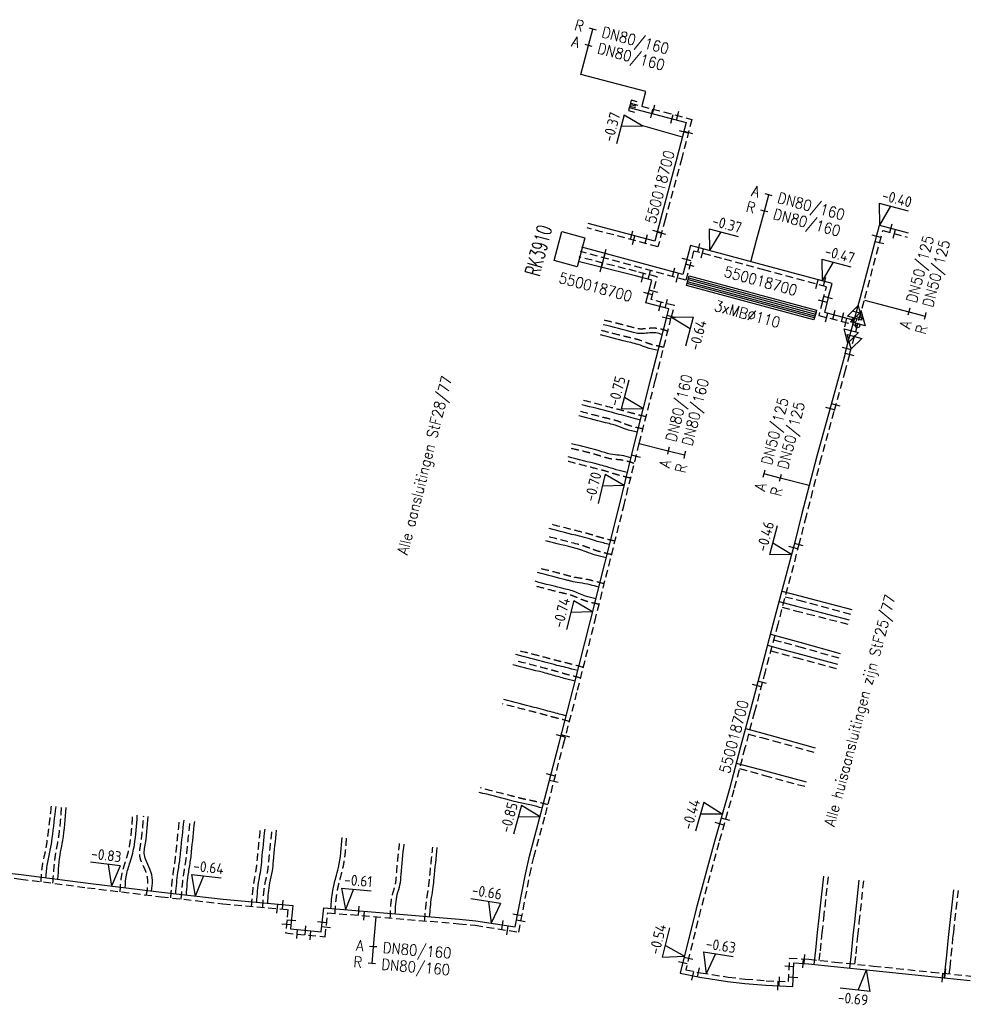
# Model space of a CAD drawing. Header units: millimetres. Extents: x 0 to 118212815, y 0 to 488348790.
# Tile 130 of 143: x 117654802 to 117733506, y 487561744 to 487643777. Entities that reach past the tile are written whole.
import ezdxf
from ezdxf.enums import TextEntityAlignment as Align

# ---------------------------------------------------------------- set-up
doc = ezdxf.new("R2010")
doc.units = ezdxf.units.MM
doc.header["$LTSCALE"] = 200
doc.linetypes.add('HIDDEN2', pattern=[4.7625, 3.175, -1.5875])
for name, color, linetype in [('WW-C-KAST', 7, 'Continuous'), ('WW-C-mof', 7, 'Continuous'), ('WW-C-tstuk', 7, 'Continuous'), ('WW-C-VERLOOP', 7, 'Continuous'), ('WW-I-diam', 7, 'Continuous'), ('WW-I-info', 7, 'Continuous'), ('WW-I-mantelbuis', 7, 'Continuous'), ('WW-I-NAP', 7, 'Continuous'), ('WW-L-aanvoer', 3, 'Continuous'), ('WW-L-mantelbuis', 3, 'Continuous'), ('WW-L-retour', 3, 'HIDDEN2')]:
    doc.layers.add(name, color=color, linetype=linetype)
doc.styles.add('DIN17', font='ROMANS.SHX', dxfattribs={"width": 0.9})
doc.styles.add('ISOCP', font='ISOCP.SHX')

# ---------------------------------------------------------------- blocks, each defined once
blk = doc.blocks.new('LR-smof')
at = {"color": 0, "linetype": 'ByBlock', "lineweight": -2}
blk.add_lwpolyline([(1, 0.5), (0, 0.5), (0, -0.5), (1, -0.5)], dxfattribs=at)
blk = doc.blocks.new('LR-DIAB2')
at = {"color": 0, "linetype": 'Continuous', "lineweight": -3}
blk.add_line((0, 5), (0, 7.8), dxfattribs=at)
at = {"color": 0, "lineweight": -3}
blk.add_line((0, 0), (0, 5), dxfattribs=at)
for points in [[(0.61, 7.8), (0, 7.8), (-0.61, 7.8)], [(0.61, 5), (0, 5), (-0.61, 5)]]:
    blk.add_lwpolyline(points, dxfattribs=at)
at = {"color": 1, "lineweight": -3, "style": 'DIN17', "width": 0.9}
for tag, p in [('*1', (-1.61, 7.8)), ('*2', (-1.61, 5.02))]:
    blk.add_attdef(tag, text='', height=1.8, dxfattribs=at).set_placement(p, align=Align.MIDDLE_RIGHT)
for tag, p in [('*11', (1.61, 7.8)), ('*12', (1.61, 5))]:
    blk.add_attdef(tag, text='', height=1.8, dxfattribs=at).set_placement(p, align=Align.MIDDLE_LEFT)
blk = doc.blocks.new('LR-mof')
at = {"color": 0, "linetype": 'ByBlock', "lineweight": -2}
blk.add_line((0, -0.75), (0, 0.75), dxfattribs=at)
blk = doc.blocks.new('nap1')
at = {"color": 0, "linetype": 'Continuous', "lineweight": -3}
for p, q in [((-1, 3.5), (0, 0)), ((-1, 3.5), (4, 3.5)), ((1, 3.5), (0, 0))]:
    blk.add_line(p, q, dxfattribs=at)
at = {"color": 0, "linetype": 'Continuous', "lineweight": -3, "style": 'ISOCP'}
for tag, p in [('*1', (1.7, 5)), ('*2', (4, 1.5))]:
    blk.add_attdef(tag, text='', height=1.8, dxfattribs=at).set_placement(p, align=Align.MIDDLE)
blk = doc.blocks.new('nap2')
at = {"color": 0, "linetype": 'Continuous', "lineweight": -3}
for p, q in [((1, 3.5), (-4, 3.5)), ((-1, 3.5), (0, 0)), ((1, 3.5), (0, 0))]:
    blk.add_line(p, q, dxfattribs=at)
at = {"color": 0, "linetype": 'Continuous', "lineweight": -3, "style": 'ISOCP'}
for tag, p in [('*1', (-1.5, 5)), ('*2', (-4, 1.5))]:
    blk.add_attdef(tag, text='', height=1.8, dxfattribs=at).set_placement(p, align=Align.MIDDLE)
blk = doc.blocks.new('LR-VERL')
at = {"color": 0, "linetype": 'ByBlock', "lineweight": -2}
blk.add_lwpolyline([(1.08, 0), (-1.08, -1.25), (-1.08, 1.25)], close=True, dxfattribs=at)
blk = doc.blocks.new('LR-DIAO2')
at = {"color": 0, "lineweight": -3}
blk.add_line((0, 0), (0, -5), dxfattribs=at)
at = {"color": 0, "linetype": 'Continuous', "lineweight": -3}
blk.add_line((0, -5), (0, -7.8), dxfattribs=at)
at = {"color": 0, "lineweight": -3}
for points in [[(0.61, -5), (0, -5), (-0.61, -5)], [(0.61, -7.8), (0, -7.8), (-0.61, -7.8)]]:
    blk.add_lwpolyline(points, dxfattribs=at)
at = {"color": 1, "lineweight": -3, "style": 'DIN17', "width": 0.9}
for tag, p in [('*1', (-1.61, -5)), ('*2', (-1.61, -7.78))]:
    blk.add_attdef(tag, text='', height=1.8, dxfattribs=at).set_placement(p, align=Align.MIDDLE_RIGHT)
for tag, p in [('*11', (1.61, -5)), ('*12', (1.61, -7.8))]:
    blk.add_attdef(tag, text='', height=1.8, dxfattribs=at).set_placement(p, align=Align.MIDDLE_LEFT)
blk = doc.blocks.new('LR-tsb')
blk.add_circle((0, 0), 0.375)
blk = doc.blocks.new('LR-kast')
at = {"color": 0, "linetype": 'ByBlock', "lineweight": -3}
blk.add_lwpolyline([(-2.5, 2), (2.5, 2), (2.5, -2), (-2.5, -2)], close=True, dxfattribs=at)
at = {"color": 7, "linetype": 'ByBlock', "lineweight": -3, "style": 'DIN17', "width": 0.7}
for tag, p in [('*1', (0, 5)), ('*2', (0, -5))]:
    blk.add_attdef(tag, text='', height=2.5, dxfattribs=at).set_placement(p, align=Align.MIDDLE)
at = {"color": 0, "linetype": 'ByBlock', "lineweight": -2, "style": 'DIN17', "width": 0.3, "flags": 1}
for tag, p in [('OCODE', (5, 1.25)), ('NCODE', (10, 1.25)), ('BC', (15, 1.25)), ('RK', (20, 1.25)), ('ST', (5, -1.25)), ('VCODE', (10, -1.25)), ('NIVO', (15, -1.25)), ('IMM', (20, -1.25))]:
    blk.add_attdef(tag, text='', height=1.8, dxfattribs=at).set_placement(p, align=Align.MIDDLE)
blk = doc.blocks.new('LR-hyp')
at = {"color": 7, "linetype": 'ByBlock', "lineweight": -3, "style": 'DIN17', "width": 0.9}
blk.add_attdef('*1', text='', height=1.8, dxfattribs=at).set_placement((0, 0), align=Align.MIDDLE)
at = {"color": 7, "linetype": 'ByBlock', "lineweight": -2, "style": 'DIN17', "width": 0.9, "flags": 1}
blk.add_attdef('*2', text='', height=1.8, dxfattribs=at).set_placement((0, -5), align=Align.MIDDLE)

msp = doc.modelspace()

# ---------------------------------------------------------------- linework, layer by layer
at = {"layer": 'WW-I-diam', "lineweight": -3}
for p, q in [((117706978, 487637788), (117701566, 487639215)), ((117706675, 487636639), (117706978, 487637788)), ((117715715, 487623615), (117716199, 487625420))]:
    msp.add_line(p, q, dxfattribs=at)
at = {"layer": 'WW-I-diam'}
msp.add_line((117725181, 487620421), (117726462, 487620084), dxfattribs=at)
at = {"layer": 'WW-I-info'}
msp.add_line((117710028, 487634003), (117706723, 487634931), dxfattribs=at)
at = {"layer": 'WW-L-aanvoer', "lineweight": -3}
for p, q in [((117705595, 487636452), (117710343, 487635200)), ((117710343, 487635200), (117709592, 487632348)), ((117709592, 487632348), (117708225, 487627237)), ((117708225, 487627237), (117707710, 487625326)), ((117707710, 487625326), (117702173, 487626799)), ((117710040, 487622541), (117701641, 487624826)), ((117710684, 487624968), (117710040, 487622541)), ((117713395, 487624241), (117710684, 487624968)), ((117716996, 487623269), (117713395, 487624241)), ((117706100, 487622426), (117701334, 487623639)), ((117722483, 487621797), (117716996, 487623269)), ((117707458, 487622078), (117706100, 487622426)), ((117706961, 487620192), (117707458, 487622078)), ((117722166, 487620597), (117722483, 487621797)), ((117708894, 487619682), (117706961, 487620192)), ((117708686, 487618911), (117708894, 487619682))]:
    msp.add_line(p, q, dxfattribs=at)
at = {"layer": 'WW-L-aanvoer'}
for p, q in [((117724852, 487620661), (117726437, 487626668)), ((117726437, 487626668), (117728834, 487626022)), ((117722166, 487620597), (117721853, 487619410)), ((117724631, 487619849), (117724852, 487620661)), ((117724518, 487619431), (117724631, 487619849)), ((117707401, 487613843), (117708686, 487618911)), ((117721853, 487619410), (117724334, 487618756)), ((117723951, 487617349), (117724518, 487619431)), ((117723576, 487615972), (117723951, 487617349)), ((117723576, 487615971), (117723219, 487614645)), ((117723219, 487614645), (117722277, 487611230)), ((117706050, 487608570), (117707401, 487613843)), ((117722277, 487611230), (117721217, 487607409)), ((117704765, 487603340), (117706050, 487608570)), ((117721217, 487607409), (117719953, 487602517)), ((117702348, 487593726), (117704765, 487603340)), ((117719953, 487602517), (117719384, 487600254)), ((117719384, 487600254), (117717591, 487593495)), ((117718298, 487596159), (117719802, 487595774)), ((117718071, 487595305), (117719538, 487594906)), ((117719802, 487595774), (117720750, 487595523)), ((117720750, 487595523), (117724133, 487594626)), ((117719538, 487594906), (117720519, 487594654)), ((117720519, 487594654), (117723909, 487593786)), ((117700918, 487588017), (117702348, 487593726)), ((117717591, 487593495), (117716546, 487589552)), ((117717350, 487592586), (117718582, 487592255)), ((117718582, 487592255), (117719799, 487591925)), ((117719799, 487591925), (117723168, 487590970)), ((117717107, 487591670), (117718395, 487591311)), ((117718395, 487591311), (117719553, 487591000)), ((117719553, 487591000), (117722932, 487590090)), ((117716546, 487589552), (117715658, 487586206)), ((117699742, 487583508), (117700918, 487588017)), ((117715658, 487586206), (117714860, 487583205)), ((117715263, 487584721), (117716714, 487584337)), ((117716714, 487584337), (117717715, 487584057)), ((117717715, 487584057), (117721086, 487583117)), ((117698231, 487577629), (117699742, 487583508)), ((117714860, 487583205), (117713939, 487579709)), ((117714502, 487581847), (117716951, 487581182)), ((117716951, 487581182), (117720330, 487580269)), ((117713939, 487579709), (117712685, 487575299)), ((117697267, 487574091), (117698231, 487577629)), ((117712685, 487575299), (117711163, 487569708)), ((117696935, 487572594), (117697267, 487574091)), ((117651541, 487572960), (117654935, 487572557)), ((117654935, 487572557), (117660504, 487571838)), ((117696080, 487568187), (117696935, 487572594)), ((117721420, 487568939), (117721805, 487572418)), ((117724379, 487568609), (117724754, 487572089)), ((117660504, 487571838), (117666621, 487571078)), ((117732243, 487567805), (117732636, 487571283)), ((117666621, 487571078), (117671760, 487570506)), ((117671760, 487570506), (117677553, 487569982)), ((117677553, 487569982), (117677374, 487568029)), ((117679911, 487567783), (117680133, 487569782)), ((117680133, 487569782), (117691423, 487568836)), ((117711163, 487569708), (117709836, 487564330)), ((117691423, 487568836), (117692808, 487568705)), ((117721286, 487567729), (117721420, 487568939)), ((117677374, 487568029), (117679911, 487567783)), ((117692808, 487568705), (117696080, 487568187)), ((117724259, 487567489), (117724379, 487568609)), ((117721143, 487566241), (117721286, 487567729)), ((117724108, 487565982), (117724259, 487567489)), ((117732045, 487565842), (117732185, 487567296)), ((117732185, 487567296), (117732243, 487567805)), ((117720995, 487565067), (117721143, 487566241)), ((117723969, 487564754), (117724108, 487565982)), ((117731937, 487564849), (117732045, 487565842)), ((117719212, 487563238), (117719315, 487565196)), ((117719315, 487565196), (117720522, 487565117)), ((117720522, 487565117), (117722675, 487564889)), ((117722675, 487564889), (117725908, 487564553)), ((117731831, 487563944), (117731937, 487564849)), ((117709836, 487564330), (117711463, 487563995)), ((117711463, 487563995), (117713784, 487563636)), ((117725908, 487564553), (117730742, 487564056)), ((117730742, 487564056), (117733998, 487563720)), ((117713784, 487563636), (117715223, 487563470)), ((117715223, 487563470), (117716971, 487563331)), ((117716971, 487563331), (117719212, 487563238))]:
    msp.add_line(p, q, dxfattribs=at)
for points, knots in [([(117708339, 487617542), (117708163, 487617598), (117707769, 487617722), (117707170, 487617677), (117706625, 487617604), (117706226, 487617638), (117705181, 487617941), (117704262, 487618164), (117703411, 487618366)], [0, 0, 0, 0, 551.039382, 1227.75144, 1773.256503, 2201.473538, 2415.168106, 5037.266997, 5037.266997, 5037.266997, 5037.266997]), ([(117708000, 487616206), (117707669, 487616275), (117707101, 487616393), (117706377, 487616722), (117705081, 487617020), (117704030, 487617292), (117703186, 487617514)], [0, 0, 0, 0, 1011.48776, 1734.951901, 2370.95698, 4992.905792, 4992.905792, 4992.905792, 4992.905792]), ([(117706524, 487610420), (117706255, 487610487), (117705721, 487610621), (117704945, 487610846), (117703587, 487611200), (117702491, 487611480), (117701644, 487611697)], [0, 0, 0, 0, 834.087673, 1649.836224, 2422.957097, 5044.727415, 5044.727415, 5044.727415, 5044.727415]), ([(117706266, 487609410), (117705931, 487609481), (117705299, 487609614), (117704563, 487609974), (117703251, 487610282), (117702243, 487610548), (117701399, 487610772)], [0, 0, 0, 0, 1022.586388, 1930.00335, 2436.899265, 5058.537194, 5058.537194, 5058.537194, 5058.537194]), ([(117705730, 487607267), (117705467, 487607350), (117704980, 487607505), (117704145, 487607505), (117702787, 487607971), (117701630, 487608243), (117700780, 487608438)], [1.991616, 1.991616, 1.991616, 1.991616, 824.020791, 1527.216614, 2475.920741, 5095.85656, 5095.85656, 5095.85656, 5095.85656]), ([(117705429, 487606043), (117705121, 487606117), (117704528, 487606258), (117703744, 487606532), (117702399, 487606869), (117701341, 487607143), (117700495, 487607362)], [1.997807, 1.997807, 1.997807, 1.997807, 951.007254, 1830.797679, 2489.807209, 5110.130797, 5110.130797, 5110.130797, 5110.130797]), ([(117703939, 487600057), (117703601, 487600137), (117703045, 487600268), (117702230, 487600545), (117700884, 487600877), (117699758, 487601170), (117698913, 487601390)], [0, 0, 0, 0, 1043.024578, 1712.066039, 2579.678324, 5201.423442, 5201.423442, 5201.423442, 5201.423442]), ([(117703657, 487598934), (117703358, 487599002), (117702794, 487599130), (117702047, 487599434), (117701519, 487599623), (117700392, 487599914), (117699487, 487600147), (117698641, 487600364)], [0, 0, 0, 0, 919.35341, 1729.285108, 2418.182504, 2599.02826, 5220.785279, 5220.785279, 5220.785279, 5220.785279]), ([(117703047, 487596507), (117702806, 487596571), (117702273, 487596714), (117701505, 487596863), (117700882, 487596947), (117699727, 487597271), (117698787, 487597505), (117697939, 487597714)], [0, 0, 0, 0, 748.097605, 1656.467155, 2344.322165, 2630.255518, 5251.977007, 5251.977007, 5251.977007, 5251.977007]), ([(117702801, 487595529), (117702508, 487595592), (117701834, 487595737), (117701044, 487596156), (117699622, 487596486), (117698588, 487596760), (117697745, 487596984)], [1.00192, 1.00192, 1.00192, 1.00192, 899.563472, 2059.843175, 2649.520602, 5269.748868, 5269.748868, 5269.748868, 5269.748868]), ([(117701301, 487589548), (117700974, 487589634), (117700394, 487589787), (117699510, 487589990), (117698118, 487590373), (117696974, 487590662), (117696126, 487590875)], [0, 0, 0, 0, 1014.362397, 1801.598498, 2721.284802, 5343.052964, 5343.052964, 5343.052964, 5343.052964]), ([(117701079, 487588658), (117700772, 487588734), (117700090, 487588903), (117699220, 487589174), (117697797, 487589543), (117696748, 487589812), (117695902, 487590029)], [0, 0, 0, 0, 946.213235, 2108.375593, 2733.842899, 5355.61256, 5355.61256, 5355.61256, 5355.61256]), ([(117700335, 487585780), (117699941, 487585879), (117699314, 487586037), (117698430, 487586284), (117697090, 487586636), (117695981, 487586919), (117695135, 487587135)], [0, 0, 0, 0, 1216.546229, 1941.148589, 2753.001947, 5373.349278, 5373.349278, 5373.349278, 5373.349278]), ([(117698349, 487578090), (117698048, 487578172), (117697392, 487578351), (117696469, 487578509), (117695869, 487578686), (117694776, 487578967), (117693929, 487579184), (117693085, 487579401)], [0, 0, 0, 0, 937.328104, 2040.160481, 2803.979829, 2811.267046, 5425.75477, 5425.75477, 5425.75477, 5425.75477]), ([(117656992, 487572291), (117657019, 487572676), (117657072, 487573448), (117657368, 487574527), (117657588, 487576127), (117657728, 487577345), (117657828, 487578222)], [0, 0, 0, 0, 1153.94115, 2315.170095, 3344.28042, 5994.292109, 5994.292109, 5994.292109, 5994.292109]), ([(117657983, 487572163), (117658035, 487572925), (117658110, 487574009), (117658527, 487575972), (117658609, 487577213), (117658667, 487578132)], [0, 0, 0, 0, 2286.589158, 3254.945194, 6010.600558, 6010.600558, 6010.600558, 6010.600558]), ([(117663590, 487571454), (117663612, 487571803), (117663656, 487572528), (117663965, 487573475), (117664229, 487574306), (117664474, 487575609), (117664546, 487576666), (117664598, 487577492)], [0, 0, 0, 0, 1044.141187, 2170.468374, 2968.89469, 3659.980075, 6141.978966, 6141.978966, 6141.978966, 6141.978966]), ([(117665776, 487571183), (117665825, 487571475), (117665929, 487572085), (117665702, 487572984), (117665305, 487573672), (117665138, 487574318), (117665360, 487575527), (117665446, 487576546), (117665513, 487577394)], [0, 0, 0, 0, 880.741335, 1840.924905, 2699.012749, 3269.067379, 3789.098303, 6346.30599, 6346.30599, 6346.30599, 6346.30599]), ([(117667804, 487570946), (117667852, 487571541), (117667932, 487572512), (117668146, 487573697), (117668286, 487575150), (117668402, 487576225), (117668494, 487577072)], [0, 0, 0, 0, 1788.006311, 2922.585451, 3608.302028, 6165.84333, 6165.84333, 6165.84333, 6165.84333]), ([(117668687, 487570848), (117668738, 487571482), (117668818, 487572503), (117669044, 487573687), (117669182, 487575102), (117669291, 487576129), (117669381, 487576977)], [0, 0, 0, 0, 1906.080133, 3068.866013, 3611.747993, 6169.177524, 6169.177524, 6169.177524, 6169.177524]), ([(117674555, 487570253), (117674598, 487570877), (117674660, 487571774), (117674909, 487572942), (117675028, 487574359), (117675153, 487575498), (117675247, 487576345)], [2.17064, 2.17064, 2.17064, 2.17064, 1873.217363, 2696.068553, 3576.885915, 6134.272051, 6134.272051, 6134.272051, 6134.272051]), ([(117675474, 487570170), (117675507, 487570740), (117675560, 487571647), (117675875, 487572798), (117675986, 487574268), (117676113, 487575394), (117676210, 487576241)], [2.167999, 2.167999, 2.167999, 2.167999, 1707.534012, 2720.430155, 3563.956449, 6121.350479, 6121.350479, 6121.350479, 6121.350479]), ([(117680737, 487569731), (117680771, 487570228), (117680831, 487571099), (117681110, 487572221), (117681520, 487573671), (117681605, 487574803), (117681656, 487575654)], [0, 0, 0, 0, 1489.467806, 2614.556257, 3460.701212, 6005.203407, 6005.203407, 6005.203407, 6005.203407]), ([(117686098, 487569282), (117686114, 487569829), (117686137, 487570653), (117686533, 487571697), (117686602, 487573120), (117686732, 487574251), (117686834, 487575096)], [3.404258, 3.404258, 3.404258, 3.404258, 1629.598342, 2453.540309, 3316.442235, 5873.222478, 5873.222478, 5873.222478, 5873.222478]), ([(117688958, 487569043), (117689002, 487569582), (117689069, 487570414), (117689261, 487571476), (117689391, 487572860), (117689505, 487573950), (117689594, 487574798)], [3.427489, 3.427489, 3.427489, 3.427489, 1624.361633, 2506.079157, 3237.524319, 5794.761591, 5794.761591, 5794.761591, 5794.761591])]:
    msp.add_open_spline(points, degree=3, knots=knots, dxfattribs=at)
at = {"layer": 'WW-L-mantelbuis', "lineweight": -3}
for points in [[(117720981, 487618773), (117710366, 487621640), (117710496, 487622123), (117721112, 487619256)], [(117710538, 487622277), (117721153, 487619410), (117721023, 487618928), (117710407, 487621795)], [(117710580, 487622432), (117721195, 487619565), (117721065, 487619082), (117710449, 487621949)]]:
    msp.add_lwpolyline(points, close=True, dxfattribs=at)
at = {"layer": 'WW-L-retour', "lineweight": -3}
for p, q in [((117705692, 487636819), (117710807, 487635471)), ((117710807, 487635471), (117709959, 487632250)), ((117709959, 487632250), (117708592, 487627138)), ((117708592, 487627138), (117707978, 487624861)), ((117707978, 487624861), (117702075, 487626432)), ((117706194, 487622794), (117701428, 487624007)), ((117710309, 487622074), (117701541, 487624460)), ((117710954, 487624503), (117710309, 487622074)), ((117713297, 487623874), (117710954, 487624503)), ((117716897, 487622902), (117713297, 487623874)), ((117707923, 487622351), (117706194, 487622794)), ((117707425, 487620462), (117707923, 487622351)), ((117722019, 487621528), (117716897, 487622902)), ((117721693, 487620291), (117722019, 487621528)), ((117709358, 487619953), (117707425, 487620462)), ((117709108, 487619030), (117709358, 487619953))]:
    msp.add_line(p, q, dxfattribs=at)
at = {"layer": 'WW-L-retour'}
for p, q in [((117725220, 487620563), (117726707, 487626202)), ((117726707, 487626202), (117728735, 487625655)), ((117724998, 487619749), (117725220, 487620563)), ((117721693, 487620291), (117721389, 487619139)), ((117724781, 487618953), (117724998, 487619749)), ((117707769, 487613749), (117709108, 487619030)), ((117721389, 487619139), (117724602, 487618292)), ((117724214, 487616870), (117724781, 487618953)), ((117723943, 487615872), (117724214, 487616870)), ((117723943, 487615872), (117723585, 487614545)), ((117723585, 487614545), (117722643, 487611129)), ((117706419, 487608478), (117707769, 487613749)), ((117722643, 487611129), (117721583, 487607308)), ((117705133, 487603248), (117706419, 487608478)), ((117721583, 487607308), (117720322, 487602427)), ((117702717, 487593633), (117705133, 487603248)), ((117720322, 487602427), (117719751, 487600156)), ((117719751, 487600156), (117717959, 487593398)), ((117718569, 487595698), (117719706, 487595406)), ((117719706, 487595406), (117720652, 487595156)), ((117720652, 487595156), (117724036, 487594259)), ((117718341, 487594838), (117719441, 487594538)), ((117719441, 487594538), (117720425, 487594286)), ((117720425, 487594286), (117723815, 487593418)), ((117701286, 487587923), (117702717, 487593633)), ((117717959, 487593398), (117716913, 487589455)), ((117717620, 487592120), (117718483, 487591888)), ((117718483, 487591888), (117719698, 487591558)), ((117717376, 487591201), (117718295, 487590945)), ((117718295, 487590945), (117719454, 487590633)), ((117719698, 487591558), (117723064, 487590605)), ((117719454, 487590633), (117722834, 487589723)), ((117716913, 487589455), (117716026, 487586109)), ((117700110, 487583412), (117701286, 487587923)), ((117716026, 487586109), (117715227, 487583108)), ((117715533, 487584257), (117716614, 487583970)), ((117716614, 487583970), (117717613, 487583691)), ((117717613, 487583691), (117720984, 487582751)), ((117698598, 487577531), (117700110, 487583412)), ((117715227, 487583108), (117714306, 487579609)), ((117714772, 487581380), (117716852, 487580816)), ((117716852, 487580816), (117720231, 487579903)), ((117714306, 487579609), (117713051, 487575197)), ((117697636, 487574000), (117698598, 487577531)), ((117713051, 487575197), (117711530, 487569613)), ((117697307, 487572517), (117697636, 487574000)), ((117651499, 487572582), (117654888, 487572179)), ((117654888, 487572179), (117660456, 487571461)), ((117696383, 487567754), (117697307, 487572517)), ((117721798, 487568897), (117722183, 487572376)), ((117724757, 487568568), (117725132, 487572048)), ((117660456, 487571461), (117666577, 487570701)), ((117732621, 487567762), (117733014, 487571240)), ((117666577, 487570701), (117671722, 487570128)), ((117671722, 487570128), (117677140, 487569638)), ((117677140, 487569638), (117676961, 487567688)), ((117711530, 487569613), (117710299, 487564622)), ((117680247, 487567369), (117680470, 487569372)), ((117680470, 487569372), (117691389, 487568458)), ((117721664, 487567690), (117721798, 487568897)), ((117691389, 487568458), (117692760, 487568328)), ((117692760, 487568328), (117696383, 487567754)), ((117724637, 487567450), (117724757, 487568568)), ((117676961, 487567688), (117680247, 487567369)), ((117721521, 487566199), (117721664, 487567690)), ((117724486, 487565942), (117724637, 487567450)), ((117732423, 487565804), (117732563, 487567257)), ((117732563, 487567257), (117732621, 487567762)), ((117718852, 487563633), (117718956, 487565601)), ((117718956, 487565601), (117720555, 487565495)), ((117720555, 487565495), (117722714, 487565267)), ((117721420, 487565404), (117721521, 487566199)), ((117724389, 487565093), (117724486, 487565942)), ((117732314, 487564806), (117732423, 487565804)), ((117722714, 487565267), (117725947, 487564931)), ((117725947, 487564931), (117730781, 487564434)), ((117732253, 487564282), (117732314, 487564806)), ((117710299, 487564622), (117711530, 487564369)), ((117711530, 487564369), (117713834, 487564012)), ((117713834, 487564012), (117715260, 487563848)), ((117715260, 487563848), (117716994, 487563711)), ((117730781, 487564434), (117734037, 487564097)), ((117716994, 487563711), (117718852, 487563633))]:
    msp.add_line(p, q, dxfattribs=at)
for points, knots in [([(117708801, 487617817), (117708487, 487617921), (117707936, 487618102), (117707179, 487618062), (117706642, 487617987), (117706282, 487618017), (117705267, 487618312), (117704359, 487618532), (117703509, 487618734)], [0, 0, 0, 0, 981.689656, 1721.607151, 2245.452212, 2608.563679, 2793.409568, 5413.445351, 5413.445351, 5413.445351, 5413.445351]), ([(117708462, 487616481), (117708013, 487616572), (117707327, 487616712), (117706486, 487617086), (117705184, 487617386), (117704127, 487617660), (117703283, 487617881)], [0, 0, 0, 0, 1370.21294, 2091.629572, 2748.903687, 5368.813589, 5368.813589, 5368.813589, 5368.813589]), ([(117706987, 487610693), (117706595, 487610791), (117705940, 487610954), (117705043, 487611213), (117703685, 487611567), (117702588, 487611848), (117701741, 487612064)], [0.142951, 0.142951, 0.142951, 0.142951, 1210.233684, 2024.556583, 2801.388507, 5421.733234, 5421.733234, 5421.733234, 5421.733234]), ([(117706728, 487609684), (117706276, 487609777), (117705526, 487609931), (117704673, 487610338), (117703355, 487610648), (117702340, 487610916), (117701496, 487611139)], [0.142546, 0.142546, 0.142546, 0.142546, 1380.269956, 2286.25681, 2815.321761, 5435.535254, 5435.535254, 5435.535254, 5435.535254]), ([(117706007, 487606804), (117705632, 487606926), (117705032, 487607121), (117704069, 487607132), (117702700, 487607600), (117701533, 487607874), (117700683, 487608070)], [0, 0, 0, 0, 1175.884318, 1880.515114, 2859.385035, 5480.768162, 5480.768162, 5480.768162, 5480.768162]), ([(117705707, 487605580), (117705271, 487605683), (117704549, 487605853), (117703642, 487606165), (117702299, 487606503), (117701244, 487606776), (117700398, 487606995)], [0, 0, 0, 0, 1342.68504, 2223.901818, 2873.254262, 5495.004994, 5495.004994, 5495.004994, 5495.004994]), ([(117704400, 487600331), (117703942, 487600438), (117703267, 487600596), (117702332, 487600911), (117700983, 487601245), (117699855, 487601538), (117699010, 487601757)], [1.004073, 1.004073, 1.004073, 1.004073, 1412.291016, 2079.906112, 2957.251707, 5577.571739, 5577.571739, 5577.571739, 5577.571739]), ([(117704118, 487599208), (117703701, 487599301), (117703025, 487599451), (117702163, 487599795), (117701630, 487599987), (117700493, 487600281), (117699584, 487600514), (117698738, 487600731)], [1.002757, 1.002757, 1.002757, 1.002757, 1278.974204, 2074.587375, 2781.427404, 2976.580147, 5596.910325, 5596.910325, 5596.910325, 5596.910325]), ([(117703508, 487596780), (117703142, 487596879), (117702479, 487597059), (117701584, 487597236), (117700965, 487597318), (117699819, 487597640), (117698884, 487597872), (117698036, 487598082)], [1.004535, 1.004535, 1.004535, 1.004535, 1138.114113, 2061.120317, 2736.527387, 3007.817719, 5628.113684, 5628.113684, 5628.113684, 5628.113684]), ([(117703077, 487595066), (117702649, 487595155), (117701840, 487595321), (117700933, 487595790), (117699518, 487596122), (117698492, 487596393), (117697648, 487596617)], [0, 0, 0, 0, 1304.834196, 2466.544935, 3031.96704, 5653.631434, 5653.631434, 5653.631434, 5653.631434]), ([(117701762, 487589822), (117701312, 487589940), (117700609, 487590126), (117699603, 487590359), (117698214, 487590741), (117697070, 487591029), (117696223, 487591242)], [1.158082, 1.158082, 1.158082, 1.158082, 1395.874809, 2181.685235, 3098.70804, 5719.050665, 5719.050665, 5719.050665, 5719.050665]), ([(117701539, 487588932), (117701112, 487589037), (117700310, 487589235), (117699319, 487589541), (117697895, 487589910), (117696845, 487590179), (117695999, 487590396)], [1.157822, 1.157822, 1.157822, 1.157822, 1319.513453, 2480.250017, 3111.2659, 5731.609996, 5731.609996, 5731.609996, 5731.609996]), ([(117700607, 487585318), (117700090, 487585447), (117699338, 487585636), (117698332, 487585916), (117696992, 487586269), (117695884, 487586551), (117695037, 487586767)], [0.686781, 0.686781, 0.686781, 0.686781, 1598.796495, 2324.824466, 3133.743293, 5755.51628, 5755.51628, 5755.51628, 5755.51628]), ([(117698812, 487578364), (117698386, 487578481), (117697606, 487578696), (117696559, 487578879), (117695962, 487579055), (117694872, 487579334), (117694026, 487579552), (117693183, 487579769)], [0, 0, 0, 0, 1325.249861, 2426.655938, 3182.552799, 3191.265582, 5802.902139, 5802.902139, 5802.902139, 5802.902139]), ([(117656577, 487571961), (117656610, 487572477), (117656668, 487573383), (117656991, 487574587), (117657213, 487576180), (117657351, 487577389), (117657450, 487578263)], [5.077607, 5.077607, 5.077607, 5.077607, 1549.940643, 2721.338479, 3732.877003, 6371.582013, 6371.582013, 6371.582013, 6371.582013]), ([(117657567, 487571834), (117657627, 487572724), (117657709, 487573937), (117658149, 487576022), (117658231, 487577258), (117658289, 487578173)], [5.081287, 5.081287, 5.081287, 5.081287, 2677.126715, 3644.957384, 6387.833606, 6387.833606, 6387.833606, 6387.833606]), ([(117663175, 487571123), (117663201, 487571607), (117663250, 487572480), (117663594, 487573564), (117663858, 487574389), (117664098, 487575672), (117664168, 487576711), (117664220, 487577533)], [4.167897, 4.167897, 4.167897, 4.167897, 1452.236232, 2613.828472, 3398.00978, 4052.664573, 6520.18945, 6520.18945, 6520.18945, 6520.18945]), ([(117665360, 487570852), (117665433, 487571246), (117665557, 487571925), (117665327, 487572893), (117664928, 487573582), (117664748, 487574284), (117664977, 487575546), (117665067, 487576587), (117665135, 487577435)], [4.140072, 4.140072, 4.140072, 4.140072, 1194.186163, 2053.876598, 2913.74804, 3585.39517, 4167.212061, 6724.485787, 6724.485787, 6724.485787, 6724.485787]), ([(117667387, 487570610), (117667446, 487571333), (117667535, 487572433), (117667768, 487573743), (117667909, 487575193), (117668025, 487576266), (117668117, 487577113)], [1.751439, 1.751439, 1.751439, 1.751439, 2175.241489, 3310.919835, 3988.333722, 6546.30654, 6546.30654, 6546.30654, 6546.30654]), ([(117668258, 487570513), (117668318, 487571276), (117668423, 487572424), (117668666, 487573733), (117668805, 487575145), (117668913, 487576170), (117669004, 487577018)], [535.66599, 535.66599, 535.66599, 535.66599, 2828.366188, 3992.251396, 4525.684257, 7083.784366, 7083.784366, 7083.784366, 7083.784366]), ([(117674120, 487569911), (117674172, 487570668), (117674261, 487571696), (117674531, 487572991), (117674651, 487574403), (117674775, 487575538), (117674869, 487576385)], [525.153236, 525.153236, 525.153236, 525.153236, 2795.519844, 3619.471086, 4486.639803, 7044.723958, 7044.723958, 7044.723958, 7044.723958]), ([(117675057, 487569827), (117675096, 487570531), (117675153, 487571575), (117675497, 487572851), (117675610, 487574315), (117675736, 487575435), (117675833, 487576281)], [0, 0, 0, 0, 2109.667082, 3123.664749, 3947.827208, 6505.756781, 6505.756781, 6505.756781, 6505.756781]), ([(117681077, 487569321), (117681118, 487569935), (117681182, 487570914), (117681482, 487572147), (117681896, 487573604), (117681982, 487574752), (117682034, 487575613)], [3.421732, 3.421732, 3.421732, 3.421732, 1842.739304, 2938.79785, 3805.985639, 6379.659074, 6379.659074, 6379.659074, 6379.659074]), ([(117685681, 487568936), (117685697, 487569624), (117685720, 487570591), (117686154, 487571759), (117686227, 487573170), (117686355, 487574291), (117686457, 487575136)], [0, 0, 0, 0, 2045.955533, 2871.00411, 3701.154177, 6258.950388, 6258.950388, 6258.950388, 6258.950388]), ([(117688541, 487568696), (117688594, 487569367), (117688670, 487570332), (117688884, 487571521), (117689014, 487572903), (117689127, 487573991), (117689216, 487574839)], [0, 0, 0, 0, 2017.493984, 2900.310803, 3622.170135, 6180.453288, 6180.453288, 6180.453288, 6180.453288])]:
    msp.add_open_spline(points, degree=3, knots=knots, dxfattribs=at)

# ---------------------------------------------------------------- block references
at = {"layer": 'WW-C-KAST', "linetype": 'Continuous'}
ref = msp.add_blockref('LR-kast', (117700610, 487624655), dxfattribs=dict(at, xscale=499.9999999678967, yscale=499.9999999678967, zscale=499.9999999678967, rotation=75.15727876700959))
ref.add_attrib('*1', 'RK3910', dxfattribs={"layer": '0', "color": 7, "linetype": 'ByBlock', "lineweight": -3, "height": 1250, "rotation": 75.15728, "style": 'DIN17', "width": 0.65}).set_placement((117698031, 487624544), align=Align.MIDDLE)
at = {"layer": 'WW-C-mof', "linetype": 'Continuous', "lineweight": -3}
for name, p, xscale, yscale, zscale, rotation in [('LR-smof', (117705692, 487636819), 499.9999999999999, 499.9999999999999, 499.9999999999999, 345.232), ('LR-smof', (117705595, 487636452), 499.9999999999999, 499.9999999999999, 499.9999999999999, 345.232), ('LR-mof', (117707470, 487635957), 499.9999999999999, 499.9999999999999, 499.9999999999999, 345.232), ('LR-mof', (117707622, 487636311), 499.9999999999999, 499.9999999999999, 499.9999999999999, 345.232), ('LR-mof', (117709630, 487635781), 499.9999999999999, 499.9999999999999, 499.9999999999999, 345.232), ('LR-mof', (117709146, 487635516), 499.9999999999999, 499.9999999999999, 499.9999999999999, 345.232), ('LR-mof', (117710137, 487634420), 500, 500, 500, 75.249), ('LR-mof', (117710515, 487634363), 500, 500, 500, 75.249), ('LR-mof', (117705798, 487625835), 499.9999999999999, 499.9999999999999, 499.9999999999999, 345.0976), ('LR-mof', (117707924, 487626113), 500.0000000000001, 500.0000000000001, 500.0000000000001, 74.9306), ('LR-mof', (117705958, 487625399), 499.9999999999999, 499.9999999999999, 499.9999999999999, 345.0976), ('LR-mof', (117707013, 487625511), 499.9999999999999, 499.9999999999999, 499.9999999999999, 345.0976), ('LR-mof', (117708282, 487625988), 500.0000000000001, 500.0000000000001, 500.0000000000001, 74.9306), ('LR-mof', (117703575, 487624300), 500, 500, 500, 344.7775), ('LR-mof', (117711387, 487624780), 499.9999999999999, 499.9999999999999, 499.9999999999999, 344.9871), ('LR-mof', (117711686, 487624306), 499.9999999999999, 499.9999999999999, 499.9999999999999, 344.9871), ('LR-mof', (117703384, 487623509), 500, 500, 500, 345.7235), ('LR-mof', (117703476, 487623933), 500, 500, 500, 344.7775), ('LR-mof', (117710372, 487623792), 499.9999999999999, 499.9999999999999, 499.9999999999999, 75.1399), ('LR-mof', (117703267, 487623147), 500, 500, 500, 345.7235), ('LR-mof', (117709293, 487622744), 500, 500, 500, 344.7775), ('LR-mof', (117710638, 487623313), 499.9999999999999, 499.9999999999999, 499.9999999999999, 75.1399), ('LR-mof', (117706690, 487622275), 500, 500, 500, 345.6379000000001), ('LR-mof', (117707259, 487622522), 500, 500, 500, 345.6379000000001), ('LR-mof', (117709603, 487622266), 500, 500, 500, 344.7775), ('LR-mof', (117721240, 487621737), 500, 500, 500, 344.9802), ('LR-mof', (117721862, 487621964), 500, 500, 500, 344.9802), ('LR-mof', (117707163, 487620957), 500.0000000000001, 500.0000000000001, 500.0000000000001, 75.232), ('LR-mof', (117707607, 487621153), 500.0000000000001, 500.0000000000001, 500.0000000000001, 75.232), ('LR-mof', (117708674, 487620133), 500, 500, 500, 345.232), ('LR-mof', (117708157, 487619876), 500, 500, 500, 345.232)]:
    msp.add_blockref(name, p, dxfattribs=dict(at, xscale=xscale, yscale=yscale, zscale=zscale, rotation=rotation))
at = {"layer": 'WW-C-mof', "linetype": 'Continuous'}
for p, xscale, yscale, zscale, rotation in [((117727410, 487626406), 500, 500, 500, 344.9172), ((117727664, 487625944), 500, 500, 500, 344.9172), ((117726188, 487625724), 500.0000000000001, 500.0000000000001, 500.0000000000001, 75.22399999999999), ((117726439, 487625186), 500.0000000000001, 500.0000000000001, 500.0000000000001, 75.22399999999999), ((117722173, 487620624), 500.0000000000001, 500.0000000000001, 500.0000000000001, 75.232), ((117721704, 487620333), 500, 500, 500, 255.2320101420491), ((117708686, 487618911), 500, 500, 500, 75.77300000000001), ((117709108, 487619030), 500, 500, 500, 75.77300000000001), ((117722039, 487618968), 500, 500, 500, 345.232), ((117722650, 487619200), 500, 500, 500, 345.232), ((117723376, 487619008), 500, 500, 500, 345.232), ((117723636, 487618547), 500, 500, 500, 345.232), ((117724518, 487619431), 500, 500, 500, 255.1572642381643), ((117724781, 487618953), 500, 500, 500, 74.7736), ((117722317, 487611377), 500, 500, 500, 74.5823), ((117722792, 487611669), 500, 500, 500, 74.5823), ((117706154, 487607402), 500.0000000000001, 500.0000000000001, 500.0000000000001, 76.19), ((117719719, 487600036), 500, 500, 500, 75.14600000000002), ((117719257, 487599777), 500, 500, 500, 75.14600000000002), ((117716675, 487588557), 500, 500, 500, 75.14600000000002), ((117716210, 487588287), 500, 500, 500, 75.14600000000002), ((117699895, 487584093), 500, 500, 500, 75.3801), ((117700287, 487584092), 500, 500, 500, 75.3801), ((117699058, 487580845), 500, 500, 500, 75.5872), ((117699312, 487580310), 500, 500, 500, 75.5872), ((117713609, 487577159), 500, 500, 500, 74.12100000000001), ((117713105, 487576777), 500, 500, 500, 74.12100000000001), ((117676726, 487570057), 500.0000000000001, 500.0000000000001, 500.0000000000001, 354.8347000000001), ((117676271, 487569717), 500.0000000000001, 500.0000000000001, 500.0000000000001, 354.8347000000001), ((117683065, 487569536), 499.9999999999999, 499.9999999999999, 499.9999999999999, 355.2136), ((117677439, 487568733), 500, 500, 500, 84.76830000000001), ((117683496, 487569119), 499.9999999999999, 499.9999999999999, 499.9999999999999, 355.2136), ((117696271, 487569175), 500, 500, 500, 79.02160000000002), ((117677026, 487568388), 500, 500, 500, 84.76830000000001), ((117677918, 487567595), 500.0000000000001, 500.0000000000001, 500.0000000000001, 354.4619), ((117678619, 487567909), 500.0000000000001, 500.0000000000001, 500.0000000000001, 354.4619), ((117679999, 487568577), 500, 500, 500, 83.6549), ((117680334, 487568151), 500, 500, 500, 83.6549), ((117695021, 487568355), 499.9999999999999, 499.9999999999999, 499.9999999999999, 350.9986), ((117695435, 487567904), 499.9999999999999, 499.9999999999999, 499.9999999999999, 350.9986), ((117696562, 487568678), 500, 500, 500, 79.02160000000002), ((117679035, 487567487), 500.0000000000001, 500.0000000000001, 500.0000000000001, 354.4619), ((117710532, 487565566), 499.9999999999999, 499.9999999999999, 499.9999999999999, 76.143), ((117720078, 487565146), 499.9999999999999, 499.9999999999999, 499.9999999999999, 356.2293), ((117720186, 487565520), 499.9999999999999, 499.9999999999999, 499.9999999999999, 356.2293), ((117710050, 487565199), 499.9999999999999, 499.9999999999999, 499.9999999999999, 76.143), ((117711356, 487564405), 500.0000000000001, 500.0000000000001, 500.0000000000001, 348.3522), ((117718918, 487564892), 500, 500, 500, 86.9908), ((117731924, 487564316), 500.0000000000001, 500.0000000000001, 500.0000000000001, 354.0982), ((117710881, 487564115), 500.0000000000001, 500.0000000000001, 500.0000000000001, 348.3522), ((117718099, 487563665), 500, 500, 500, 357.6104999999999), ((117719251, 487563979), 500, 500, 500, 86.9908), ((117731691, 487563958), 500.0000000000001, 500.0000000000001, 500.0000000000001, 354.0982), ((117717971, 487563290), 500, 500, 500, 357.6104999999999)]:
    msp.add_blockref('LR-mof', p, dxfattribs=dict(at, xscale=xscale, yscale=yscale, zscale=zscale, rotation=rotation))
at = {"layer": 'WW-C-mof', "xscale": 500, "yscale": 500, "zscale": 500, "rotation": 254.7736}
for p in [(117723688, 487616385), (117723952, 487615905)]:
    msp.add_blockref('LR-mof', p, dxfattribs=at)
at = {"layer": 'WW-C-tstuk', "linetype": 'Continuous', "xscale": 499.9999999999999, "yscale": 499.9999999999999, "zscale": 499.9999999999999, "rotation": 165.232}
for p in [(117724334, 487618756), (117724602, 487618292)]:
    msp.add_blockref('LR-tsb', p, dxfattribs=at)
at = {"layer": 'WW-C-VERLOOP', "linetype": 'Continuous', "xscale": 500, "yscale": 500, "zscale": 500}
for p, rotation in [((117724518, 487619431), 74.7736), ((117724781, 487618953), 74.7736), ((117723951, 487617349), 254.7736), ((117724214, 487616870), 254.7736)]:
    msp.add_blockref('LR-VERL', p, dxfattribs=dict(at, rotation=rotation))
at = {"layer": 'WW-I-diam', "linetype": 'Continuous', "lineweight": -3}
for p, xscale, yscale, zscale, rotation, values in [((117701566, 487639215), 499.9999999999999, 499.9999999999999, 499.9999999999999, 345.2320101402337, {'*1': 'R', '*11': 'DN80/160', '*2': 'A', '*12': 'DN80/160'}), ((117716199, 487625420), 500.0000000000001, 500.0000000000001, 500.0000000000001, 344.9801569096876, {'*1': 'A', '*11': 'DN80/160', '*2': 'R', '*12': 'DN80/160'})]:
    msp.add_blockref('LR-DIAB2', p, dxfattribs=dict(at, xscale=xscale, yscale=yscale, zscale=zscale, rotation=rotation)).add_auto_attribs(values)
at = {"layer": 'WW-I-diam', "linetype": 'Continuous'}
for p, xscale, yscale, zscale, rotation, values in [((117726462, 487620084), 499.9999999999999, 499.9999999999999, 499.9999999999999, 75.22401766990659, {'*1': 'A', '*11': 'DN50/125', '*2': 'R', '*12': 'DN50/125'}), ((117706419, 487608478), 500, 500, 500, 75.89015221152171, {'*1': 'A', '*11': 'DN80/160', '*2': 'R', '*12': 'DN80/160'}), ((117684469, 487569037), 500, 500, 500, 355.2135937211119, {'*1': 'A', '*11': 'DN80/160', '*2': 'R', '*12': 'DN80/160'})]:
    msp.add_blockref('LR-DIAO2', p, dxfattribs=dict(at, xscale=xscale, yscale=yscale, zscale=zscale, rotation=rotation)).add_auto_attribs(values)
at = {"layer": 'WW-I-diam', "xscale": 500, "yscale": 500, "zscale": 500, "rotation": 75.50926878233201}
msp.add_blockref('LR-DIAB2', (117720585, 487604963), dxfattribs=at).add_auto_attribs({'*1': 'A', '*11': 'DN50/125', '*2': 'R', '*12': 'DN50/125'})
at = {"layer": 'WW-I-info', "linetype": 'Continuous'}
for p, xscale, yscale, zscale, rotation in [((117708142, 487629840), 500, 500, 500, 75.02406280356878), ((117716545, 487622009), 499.9999999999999, 499.9999999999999, 499.9999999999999, 344.7539725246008), ((117702784, 487621506), 499.9999999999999, 499.9999999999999, 499.9999999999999, 344.9545229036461), ((117714313, 487584047), 500, 500, 500, 75.09536403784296)]:
    msp.add_blockref('LR-hyp', p, dxfattribs=dict(at, xscale=xscale, yscale=yscale, zscale=zscale, rotation=rotation)).add_auto_attribs({'*1': '550018700'})
at = {"layer": 'WW-I-NAP', "linetype": 'Continuous', "lineweight": -3}
ref = msp.add_blockref('nap2', (117706723, 487634931), dxfattribs=dict(at, xscale=500, yscale=500, zscale=500, rotation=75.24900516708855))
ref.add_attrib('*1', '-0.37', dxfattribs={"layer": '0', "color": 1, "linetype": 'Continuous', "lineweight": -3, "height": 900, "rotation": 75.24901, "style": 'ISOCP'}).set_placement((117704114, 487634842), align=Align.MIDDLE)
at = {"layer": 'WW-I-NAP', "linetype": 'Continuous'}
ref = msp.add_blockref('nap1', (117726437, 487626668), dxfattribs=dict(at, xscale=500, yscale=500, zscale=500, rotation=345.2240176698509))
ref.add_attrib('*1', '-0.40', dxfattribs={"layer": '0', "color": 1, "linetype": 'Continuous', "lineweight": -3, "height": 900, "rotation": 345.22402, "style": 'ISOCP'}).set_placement((117727897, 487628868), align=Align.MIDDLE)
at = {"layer": 'WW-I-NAP', "linetype": 'Continuous', "lineweight": -3}
ref = msp.add_blockref('nap1', (117712271, 487624543), dxfattribs=dict(at, xscale=500, yscale=500, zscale=500, rotation=344.9871488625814))
ref.add_attrib('*1', '-0.37', dxfattribs={"layer": '0', "color": 1, "linetype": 'Continuous', "lineweight": -3, "height": 900, "rotation": 344.98715, "style": 'ISOCP'}).set_placement((117713740, 487626737), align=Align.MIDDLE)
ref = msp.add_blockref('nap1', (117721656, 487622019), dxfattribs=dict(at, xscale=499.9999999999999, yscale=499.9999999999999, zscale=499.9999999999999, rotation=344.9801569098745))
ref.add_attrib('*1', '-0.47', dxfattribs={"layer": '0', "color": 1, "linetype": 'Continuous', "lineweight": -3, "height": 900, "rotation": 344.98016, "style": 'ISOCP'}).set_placement((117723126, 487624213), align=Align.MIDDLE)
ref = msp.add_blockref('nap1', (117709097, 487618962), dxfattribs=dict(at, xscale=500.0000000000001, yscale=500.0000000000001, zscale=500.0000000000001, rotation=255.2320101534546))
ref.add_attrib('*1', '-0.64', dxfattribs={"layer": '0', "color": 1, "linetype": 'Continuous', "lineweight": -3, "height": 900, "rotation": 75.23201, "style": 'ISOCP'}).set_placement((117711298, 487617503), align=Align.MIDDLE)
at = {"layer": 'WW-I-NAP', "linetype": 'Continuous'}
ref = msp.add_blockref('nap1', (117706774, 487611396), dxfattribs=dict(at, xscale=500, yscale=500, zscale=500, rotation=75.63027671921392))
ref.add_attrib('*1', '-0.75', dxfattribs={"layer": '0', "color": 1, "linetype": 'Continuous', "lineweight": -3, "height": 900, "rotation": 75.63028, "style": 'ISOCP'}).set_placement((117704564, 487612840), align=Align.MIDDLE)
ref = msp.add_blockref('nap2', (117705173, 487605000), dxfattribs=dict(at, xscale=500, yscale=500, zscale=500, rotation=76.18998655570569))
ref.add_attrib('*1', '-0.70', dxfattribs={"layer": '0', "color": 1, "linetype": 'Continuous', "lineweight": -3, "height": 900, "rotation": 76.18999, "style": 'ISOCP'}).set_placement((117702566, 487604868), align=Align.MIDDLE)
ref = msp.add_blockref('nap1', (117719121, 487599261), dxfattribs=dict(at, xscale=500, yscale=500, zscale=500, rotation=75.14600234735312))
ref.add_attrib('*1', '-0.46', dxfattribs={"layer": '0', "color": 1, "linetype": 'Continuous', "lineweight": -3, "height": 900, "rotation": 75.146, "style": 'ISOCP'}).set_placement((117716922, 487600724), align=Align.MIDDLE)
ref = msp.add_blockref('nap2', (117702538, 487594483), dxfattribs=dict(at, xscale=500, yscale=500, zscale=500, rotation=75.89015292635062))
ref.add_attrib('*1', '-0.74', dxfattribs={"layer": '0', "color": 1, "linetype": 'Continuous', "lineweight": -3, "height": 900, "rotation": 75.89015, "style": 'ISOCP'}).set_placement((117699931, 487594365), align=Align.MIDDLE)
ref = msp.add_blockref('nap2', (117698164, 487577384), dxfattribs=dict(at, xscale=500.0000000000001, yscale=500.0000000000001, zscale=500.0000000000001, rotation=74.76464445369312))
ref.add_attrib('*1', '-0.85', dxfattribs={"layer": '0', "color": 1, "linetype": 'Continuous', "lineweight": -3, "height": 900, "rotation": 74.76464, "style": 'ISOCP'}).set_placement((117695555, 487577317), align=Align.MIDDLE)
ref = msp.add_blockref('nap2', (117713344, 487577617), dxfattribs=dict(at, xscale=500, yscale=500, zscale=500, rotation=74.12098298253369))
ref.add_attrib('*1', '-0.44', dxfattribs={"layer": '0', "color": 1, "linetype": 'Continuous', "lineweight": -3, "height": 900, "rotation": 74.12098, "style": 'ISOCP'}).set_placement((117710734, 487577580), align=Align.MIDDLE)
ref = msp.add_blockref('nap2', (117662459, 487571595), dxfattribs=dict(at, xscale=499.9999999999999, yscale=499.9999999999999, zscale=499.9999999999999, rotation=352.9191754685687))
ref.add_attrib('*1', '-0.83', dxfattribs={"layer": '0', "color": 1, "linetype": 'Continuous', "lineweight": -3, "height": 900, "rotation": 352.91918, "style": 'ISOCP'}).set_placement((117662023, 487574168), align=Align.MIDDLE)
ref = msp.add_blockref('nap1', (117669415, 487570767), dxfattribs=dict(at, xscale=500, yscale=500, zscale=500, rotation=353.6508342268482))
ref.add_attrib('*1', '-0.64', dxfattribs={"layer": '0', "color": 1, "linetype": 'Continuous', "lineweight": -3, "height": 900, "rotation": 353.65083, "style": 'ISOCP'}).set_placement((117670536, 487573158), align=Align.MIDDLE)
ref = msp.add_blockref('nap1', (117681957, 487569629), dxfattribs=dict(at, xscale=499.9999999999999, yscale=499.9999999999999, zscale=499.9999999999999, rotation=355.213593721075))
ref.add_attrib('*1', '-0.61', dxfattribs={"layer": '0', "color": 1, "linetype": 'Continuous', "lineweight": -3, "height": 900, "rotation": 355.21359, "style": 'ISOCP'}).set_placement((117683014, 487572049), align=Align.MIDDLE)
ref = msp.add_blockref('nap2', (117694082, 487568503), dxfattribs=dict(at, xscale=500.0000000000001, yscale=500.0000000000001, zscale=500.0000000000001, rotation=350.9986313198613))
ref.add_attrib('*1', '-0.66', dxfattribs={"layer": '0', "color": 1, "linetype": 'Continuous', "lineweight": -3, "height": 900, "rotation": 350.99863, "style": 'ISOCP'}).set_placement((117693732, 487571090), align=Align.MIDDLE)
ref = msp.add_blockref('nap1', (117710185, 487565747), dxfattribs=dict(at, xscale=500, yscale=500, zscale=500, rotation=76.14304176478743))
ref.add_attrib('*1', '-0.54', dxfattribs={"layer": '0', "color": 1, "linetype": 'Continuous', "lineweight": -3, "height": 900, "rotation": 76.14304, "style": 'ISOCP'}).set_placement((117707962, 487567171), align=Align.MIDDLE)
ref = msp.add_blockref('nap1', (117712003, 487564296), dxfattribs=dict(at, xscale=500.0000000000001, yscale=500.0000000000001, zscale=500.0000000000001, rotation=351.2090999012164))
ref.add_attrib('*1', '-0.63', dxfattribs={"layer": '0', "color": 1, "linetype": 'Continuous', "lineweight": -3, "height": 900, "rotation": 351.2091, "style": 'ISOCP'}).set_placement((117713225, 487566636), align=Align.MIDDLE)
ref = msp.add_blockref('nap1', (117725343, 487564612), dxfattribs=dict(at, xscale=499.9999999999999, yscale=499.9999999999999, zscale=499.9999999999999, rotation=174.0744799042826))
ref.add_attrib('*1', '-0.69', dxfattribs={"layer": '0', "color": 1, "linetype": 'Continuous', "lineweight": -3, "height": 900, "rotation": 354.07448, "style": 'ISOCP'}).set_placement((117724239, 487562213), align=Align.MIDDLE)

# ---------------------------------------------------------------- texts
at = {"layer": 'WW-I-info', "style": 'DIN17', "width": 0.9}
msp.add_text('Alle aansluitingen StF28/77', height=900, rotation=75.89015, dxfattribs=at).set_placement((117687117, 487599142))
at = {"layer": 'WW-I-info', "lineweight": -3, "style": 'DIN17', "width": 0.9}
msp.add_text('Alle huisaansluitingen zijn StF25/77', height=900, rotation=75.146, dxfattribs=at).set_placement((117722688, 487576508))
at = {"layer": 'WW-I-mantelbuis', "lineweight": -3, "style": 'DIN17', "width": 0.9}
msp.add_text('3xMB%%C110', height=900, rotation=344.88682, dxfattribs=at).set_placement((117715312, 487618813), align=Align.CENTER)

doc.saveas('drawing.dxf')
